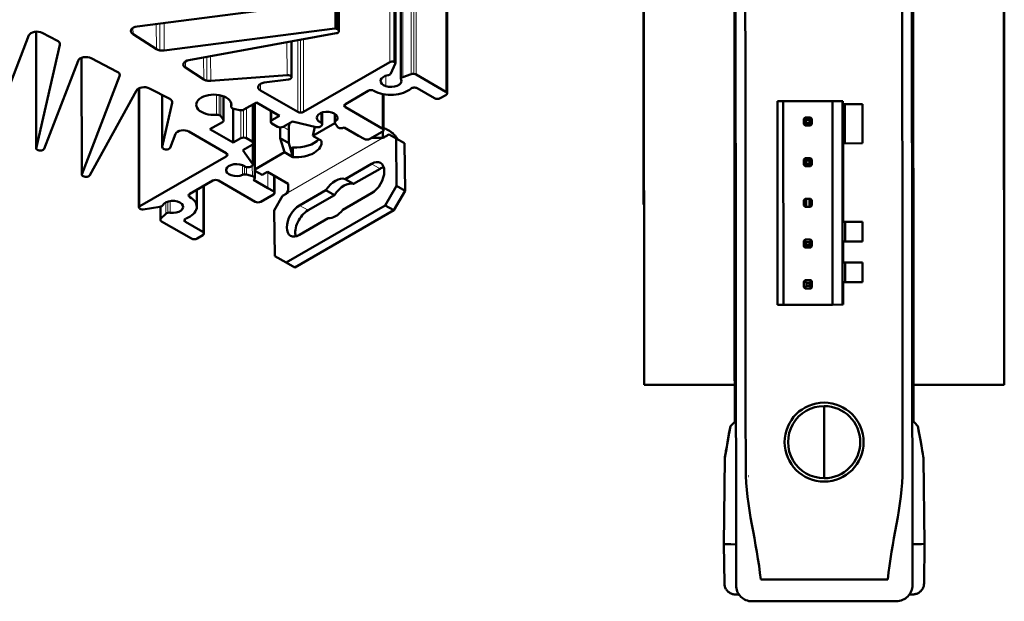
# Model space of a CAD drawing. Header units: millimetres. Extents: x -1 to 364, y 0 to 224.
# Tile 6 of 9: x 272 to 364, y 31 to 86. Entities that reach past the tile are written whole.
import ezdxf

# ---------------------------------------------------------------- set-up
doc = ezdxf.new("R2010")
doc.units = ezdxf.units.MM
doc.layers.add('Arêtes tangentes visibles(ISO)', color=7, linetype='Continuous', lineweight=18)
doc.layers.add('Arêtes visibles(ISO)', color=7, linetype='Continuous', lineweight=50)

msp = doc.modelspace()

# ---------------------------------------------------------------- linework, layer by layer
at = {"layer": 'Arêtes tangentes visibles(ISO)'}
for p, q in [((301.381, 133.884), (301.415, 84.851)), ((301.492, 133.882), (301.526, 84.849)), ((301.588, 133.849), (301.623, 84.816)), ((301.67, 133.803), (301.704, 84.77)), ((306.533, 130.75), (306.568, 81.717)), ((306.906, 130.779), (306.94, 81.746)), ((307.611, 129.253), (307.645, 80.22)), ((307.769, 129.355), (307.803, 80.322)), ((308.548, 129.615), (308.582, 80.582)), ((308.784, 129.642), (308.819, 80.609)), ((309.001, 129.581), (309.035, 80.548)), ((311.79, 127.975), (311.824, 78.942)), ((282.544, 84.91), (282.545, 84.331)), ((284.725, 85.272), (284.727, 82.936)), ((285.054, 85.314), (285.056, 82.814)), ((285.445, 85.364), (285.447, 82.803)), ((273.488, 84.567), (273.495, 73.639)), ((298.481, 83.851), (298.486, 77.056)), ((275.712, 83.455), (275.712, 83.342)), ((296.95, 83.572), (296.952, 80.509)), ((297.368, 83.648), (297.37, 80.333)), ((297.951, 83.755), (297.956, 77.056)), ((298.216, 83.803), (298.221, 76.992)), ((277.743, 82.124), (277.75, 71.202)), ((289.154, 82.152), (289.156, 80.103)), ((289.452, 82.206), (289.453, 79.987)), ((289.809, 82.271), (289.811, 79.964)), ((287.442, 81.777), (287.442, 81.199)), ((281.29, 80.594), (281.29, 80.406)), ((306.193, 80.435), (306.194, 79.461)), ((283.184, 79.305), (283.192, 68.234)), ((294.462, 79.678), (294.462, 79.067)), ((285.277, 78.635), (285.28, 73.777)), ((290.354, 78.665), (290.355, 76.784)), ((290.594, 78.633), (290.596, 76.759)), ((290.757, 78.599), (290.758, 76.654)), ((290.982, 78.531), (290.983, 76.34)), ((305.855, 78.741), (305.858, 75.501)), ((286.22, 78.006), (286.22, 77.893)), ((291.738, 77.869), (291.738, 77.582)), ((293.154, 77.404), (293.156, 74.593)), ((293.684, 77.709), (293.686, 74.288)), ((293.928, 77.85), (293.933, 70.898)), ((302.41, 77.791), (302.41, 77.486)), ((292.624, 77.205), (292.626, 74.593)), ((292.889, 77.253), (292.891, 74.656)), ((295.432, 77.164), (295.433, 76.122)), ((295.542, 77.101), (295.543, 76.275)), ((300.104, 76.945), (300.105, 76.068)), ((300.233, 76.996), (300.234, 75.953)), ((301.43, 76.888), (301.431, 76.074)), ((301.5, 76.839), (301.501, 76.176)), ((297.113, 75.358), (296.592, 75.658)), ((306.501, 74.946), (296.532, 69.196)), ((297.073, 69.52), (305.926, 74.626)), ((293.738, 74.019), (293.739, 72.208)), ((291.273, 73.202), (291.273, 72.896)), ((292.803, 72.067), (292.803, 71.159)), ((292.979, 71.971), (292.98, 71.199)), ((293.167, 71.893), (293.168, 71.184)), ((293.708, 72.009), (293.709, 71.055)), ((305.654, 71.738), (304.859, 72.196)), ((295.144, 71.437), (295.145, 69.933)), ((295.674, 71.131), (295.675, 69.627)), ((289.07, 70.096), (289.073, 65.819)), ((287.853, 69.394), (287.853, 69.089)), ((285.163, 68.206), (285.163, 67.074)), ((285.613, 68.59), (285.613, 67.524)), ((285.791, 68.663), (285.791, 67.615)), ((286.027, 68.717), (286.028, 67.626)), ((298.919, 67.853), (298.124, 68.311)), ((287.444, 67.062), (287.444, 66.757))]:
    msp.add_line(p, q, dxfattribs=at)
at = {"layer": 'Arêtes visibles(ISO)'}
for p, q in [((301.779, 133.65), (301.814, 84.617)), ((307.06, 130.625), (307.094, 81.592)), ((307.581, 129.168), (307.615, 80.135)), ((311.899, 127.822), (311.934, 78.789)), ((330.311, 111.504), (330.359, 51.504)), ((363.986, 111.531), (364.034, 51.531)), ((338.831, 55.659), (338.79, 106.955)), ((355.402, 106.855), (355.462, 32.772)), ((355.515, 106.968), (355.556, 55.672)), ((338.962, 32.759), (338.902, 106.842)), ((338.827, 96.434), (338.851, 66.588)), ((355.518, 66.601), (355.494, 96.447)), ((330.291, 90.279), (330.305, 72.729)), ((364.055, 72.756), (364.041, 90.306)), ((297.231, 86.875), (282.94, 85.043)), ((285.447, 82.803), (301.415, 84.851)), ((301.623, 84.816), (301.704, 84.77)), ((272.812, 84.229), (269.726, 76.207)), ((273.486, 84.567), (273.493, 73.622)), ((275.47, 83.719), (274.046, 84.457)), ((282.545, 84.331), (284.727, 82.936)), ((301.551, 84.411), (287.774, 81.901)), ((273.495, 73.639), (275.712, 83.342)), ((297.374, 83.649), (297.376, 80.295)), ((277.737, 82.122), (277.745, 71.173)), ((281.06, 80.821), (278.636, 82.077)), ((277.402, 81.849), (274.234, 73.611)), ((287.442, 81.199), (289.156, 80.103)), ((298.486, 77.056), (306.568, 81.717)), ((307.083, 81.546), (306.662, 80.639)), ((277.75, 71.202), (281.29, 80.406)), ((289.811, 79.964), (296.952, 80.509)), ((307.803, 80.322), (308.582, 80.582)), ((309.035, 80.548), (311.824, 78.942)), ((283.094, 79.268), (283.102, 68.109)), ((285.979, 78.271), (284.076, 79.257)), ((297.082, 80.084), (294.83, 79.795)), ((310.763, 78.33), (309.135, 79.268)), ((282.859, 79.065), (278.515, 71.123)), ((285.274, 78.636), (285.277, 73.749)), ((291.01, 78.521), (291.012, 76.258)), ((294.462, 79.067), (297.956, 77.056)), ((304.558, 79.03), (302.41, 77.791)), ((305.965, 78.718), (305.967, 75.348)), ((311.824, 78.636), (311.293, 78.33)), ((285.28, 73.777), (286.22, 77.893)), ((291.733, 77.884), (291.734, 77.549)), ((294.084, 77.94), (292.918, 77.267)), ((293.794, 77.773), (293.796, 74.135)), ((293.936, 77.855), (293.94, 70.856)), ((296.259, 76.688), (294.084, 77.94)), ((302.41, 77.486), (305.858, 75.501)), ((343.373, 78.065), (342.825, 78.064)), ((342.841, 59.014), (342.825, 78.064)), ((343.373, 78.065), (347.97, 78.068)), ((343.388, 59.015), (343.373, 78.065)), ((348.915, 78.069), (347.97, 78.068)), ((347.986, 59.018), (347.97, 78.068)), ((348.931, 59.019), (348.915, 78.069)), ((348.965, 78.069), (348.915, 78.069)), ((348.965, 77.778), (348.965, 78.069)), ((350.777, 77.78), (348.965, 77.778)), ((349.151, 74.115), (349.148, 77.778)), ((350.78, 74.116), (350.777, 77.78)), ((290.758, 76.654), (290.983, 76.34)), ((291.908, 77.367), (291.91, 74.18)), ((292.509, 77.22), (291.965, 77.35)), ((295.432, 77.164), (295.433, 76.122)), ((295.543, 76.275), (296.259, 76.688)), ((300.245, 76.999), (300.246, 75.899)), ((301.428, 76.889), (301.428, 76.048)), ((345.358, 76.479), (345.527, 76.311)), ((345.428, 76.536), (345.925, 76.537)), ((345.827, 76.312), (345.995, 76.48)), ((290.902, 76.105), (289.735, 75.432)), ((296.073, 75.664), (295.543, 75.969)), ((296.318, 74.59), (296.317, 75.601)), ((297.468, 76.163), (296.603, 75.664)), ((299.682, 75.635), (297.468, 76.163)), ((301.436, 76.004), (299.379, 74.817)), ((299.565, 75.663), (299.379, 74.817)), ((300.217, 75.816), (300.172, 75.753)), ((301.681, 75.654), (301.457, 75.965)), ((302.293, 75.584), (303.63, 74.827)), ((345.302, 75.912), (345.302, 76.41)), ((345.527, 76.011), (345.359, 75.843)), ((345.926, 75.787), (345.429, 75.786)), ((345.527, 76.311), (345.827, 76.312)), ((345.527, 76.311), (345.527, 76.011)), ((345.527, 76.011), (345.827, 76.012)), ((345.827, 76.012), (345.827, 76.312)), ((345.995, 75.843), (345.827, 76.012)), ((346.052, 76.41), (346.052, 75.913)), ((286.517, 75.001), (286.018, 73.702)), ((291.273, 73.201), (287.78, 75.213)), ((289.735, 75.432), (291.91, 74.18)), ((297.113, 75.358), (297.114, 74.132)), ((299.379, 74.817), (300.175, 74.359)), ((304.16, 74.522), (303.63, 74.827)), ((305.858, 75.195), (304.691, 74.522)), ((304.859, 74.619), (305.926, 74.626)), ((305.925, 75.031), (305.925, 75.248)), ((305.926, 74.626), (305.925, 75.031)), ((306.501, 74.946), (307.158, 74.581)), ((291.91, 74.18), (292.626, 74.593)), ((293.686, 73.982), (292.822, 73.483)), ((293.156, 74.593), (293.686, 74.288)), ((293.766, 74.05), (293.768, 72.125)), ((296.706, 73.275), (296.318, 74.59)), ((297.114, 74.132), (296.318, 74.59)), ((297.114, 74.132), (297.269, 73.605)), ((297.316, 73.63), (297.501, 73.737)), ((297.501, 73.737), (297.502, 72.817)), ((297.501, 73.737), (297.506, 73.734)), ((297.506, 73.734), (297.507, 72.814)), ((300.175, 74.359), (300.18, 74.356)), ((307.954, 74.123), (307.158, 74.581)), ((307.158, 74.581), (307.202, 70.144)), ((307.997, 69.686), (307.954, 74.123)), ((348.968, 74.115), (350.78, 74.116)), ((348.974, 66.783), (348.968, 74.115)), ((273.603, 73.505), (273.559, 73.53)), ((283.192, 68.234), (291.273, 72.896)), ((292.822, 73.483), (293.739, 72.208)), ((296.706, 73.275), (293.94, 71.68)), ((297.502, 72.817), (296.706, 73.275)), ((297.502, 72.817), (297.269, 73.605)), ((297.507, 72.814), (297.502, 72.817)), ((293.536, 71.925), (293.426, 71.899)), ((302.385, 70.769), (304.859, 72.196)), ((330.305, 72.729), (330.305, 72.129)), ((330.343, 72.129), (330.305, 72.129)), ((330.306, 70.779), (330.305, 72.129)), ((345.305, 72.102), (345.305, 72.6)), ((345.362, 72.669), (345.53, 72.501)), ((345.53, 72.201), (345.362, 72.033)), ((345.431, 72.726), (345.928, 72.727)), ((345.929, 71.977), (345.432, 71.976)), ((345.53, 72.501), (345.83, 72.502)), ((345.53, 72.501), (345.53, 72.201)), ((345.53, 72.201), (345.83, 72.202)), ((345.83, 72.502), (345.998, 72.67)), ((345.83, 72.202), (345.83, 72.502)), ((345.998, 72.033), (345.83, 72.202)), ((346.055, 72.6), (346.055, 72.103)), ((364.055, 72.156), (364.018, 72.156)), ((364.055, 72.156), (364.055, 72.756)), ((364.055, 72.156), (364.056, 70.806)), ((277.892, 71.035), (277.811, 71.082)), ((293.168, 71.184), (293.709, 71.055)), ((293.94, 71.552), (294.619, 71.154)), ((295.126, 71.447), (294.619, 71.154)), ((295.126, 71.447), (295.131, 71.444)), ((297.058, 70.334), (295.131, 71.444)), ((295.784, 71.068), (295.785, 69.475)), ((305.654, 71.738), (303.181, 70.311)), ((290.001, 70.633), (287.853, 69.395)), ((289.179, 70.16), (289.182, 65.666)), ((293.978, 68.649), (290.531, 70.634)), ((295.145, 69.933), (293.831, 70.703)), ((297.073, 69.52), (297.058, 70.334)), ((303.181, 70.311), (302.385, 70.769)), ((307.202, 70.144), (306.142, 68.307)), ((307.997, 69.686), (307.202, 70.144)), ((330.306, 70.779), (330.308, 68.379)), ((364.058, 68.406), (364.056, 70.806)), ((288.511, 69.774), (288.512, 68.173)), ((295.675, 69.322), (294.508, 68.649)), ((295.145, 69.933), (295.675, 69.627)), ((295.757, 67.833), (296.532, 69.196)), ((298.124, 68.311), (300.596, 69.737)), ((301.391, 69.279), (298.919, 67.853)), ((301.391, 69.279), (300.596, 69.737)), ((304.861, 69.438), (302.183, 67.893)), ((306.937, 67.849), (307.997, 69.686)), ((285.063, 68.181), (283.49, 67.937)), ((285.112, 68.191), (285.113, 66.966)), ((306.142, 68.307), (296.883, 62.966)), ((306.937, 67.849), (306.142, 68.307)), ((330.346, 68.379), (330.308, 68.379)), ((345.308, 68.292), (345.308, 68.79)), ((345.434, 68.916), (345.533, 68.916)), ((345.533, 68.166), (345.435, 68.166)), ((345.533, 68.916), (345.833, 68.917)), ((345.533, 68.166), (345.533, 68.916)), ((345.833, 68.167), (345.533, 68.166)), ((345.833, 68.917), (345.932, 68.917)), ((345.833, 68.167), (345.833, 68.917)), ((345.932, 68.167), (345.833, 68.167)), ((346.058, 68.79), (346.058, 68.293)), ((364.058, 68.406), (364.021, 68.406)), ((285.163, 67.074), (285.613, 67.524)), ((295.799, 63.567), (295.757, 67.833)), ((297.679, 62.508), (306.937, 67.849)), ((288.012, 65.207), (285.223, 66.813)), ((287.444, 66.757), (289.073, 65.819)), ((300.803, 67.098), (298.126, 65.553)), ((348.974, 66.783), (350.786, 66.785)), ((349.158, 64.92), (349.157, 66.783)), ((350.786, 66.785), (350.788, 64.921)), ((289.073, 65.513), (288.542, 65.208)), ((338.861, 65.804), (338.871, 65.566)), ((355.5, 65.579), (355.509, 65.818)), ((338.879, 64.886), (338.884, 57.728)), ((345.311, 64.482), (345.311, 64.98)), ((345.536, 64.881), (345.368, 65.049)), ((345.368, 64.413), (345.536, 64.581)), ((345.437, 65.106), (345.935, 65.107)), ((345.836, 64.882), (345.536, 64.881)), ((345.536, 64.581), (345.536, 64.881)), ((345.536, 64.581), (345.836, 64.582)), ((346.004, 65.05), (345.836, 64.882)), ((345.836, 64.582), (345.836, 64.882)), ((345.836, 64.582), (346.005, 64.413)), ((346.061, 64.98), (346.061, 64.483)), ((350.788, 64.921), (348.976, 64.92)), ((348.977, 62.973), (348.976, 64.92)), ((355.499, 57.741), (355.493, 64.899)), ((296.883, 62.966), (295.799, 63.567)), ((296.595, 63.109), (295.799, 63.567)), ((345.935, 64.357), (345.438, 64.356)), ((296.595, 63.109), (297.679, 62.508)), ((297.679, 62.508), (296.883, 62.966)), ((350.789, 62.975), (348.977, 62.973)), ((349.162, 61.11), (349.16, 62.973)), ((350.791, 61.111), (350.789, 62.975)), ((345.314, 60.672), (345.314, 61.17)), ((345.371, 61.239), (345.539, 61.071)), ((345.44, 61.296), (345.938, 61.297)), ((345.539, 61.071), (345.839, 61.072)), ((345.539, 61.071), (345.539, 60.771)), ((345.839, 61.072), (346.007, 61.24)), ((345.839, 60.772), (345.839, 61.072)), ((346.064, 61.17), (346.064, 60.673)), ((348.979, 61.11), (350.791, 61.111)), ((348.981, 59.019), (348.979, 61.11)), ((345.539, 60.771), (345.371, 60.603)), ((345.938, 60.547), (345.441, 60.546)), ((345.539, 60.771), (345.839, 60.772)), ((346.008, 60.603), (345.839, 60.772)), ((343.388, 59.015), (342.841, 59.014)), ((347.986, 59.018), (343.388, 59.015)), ((348.931, 59.019), (347.986, 59.018)), ((348.981, 59.019), (348.931, 59.019)), ((338.878, 57.059), (338.831, 55.659)), ((355.556, 55.672), (355.507, 57.073)), ((338.837, 48.05), (338.831, 55.659)), ((355.556, 55.672), (355.562, 48.063)), ((330.469, 51.504), (330.359, 51.504)), ((330.734, 51.504), (330.469, 51.504)), ((330.734, 51.504), (338.834, 51.511)), ((355.559, 51.524), (363.659, 51.531)), ((363.924, 51.531), (363.659, 51.531)), ((364.034, 51.531), (363.924, 51.531)), ((347.199, 48.78), (347.203, 43.53)), ((338.257, 46.691), (338.257, 46.689)), ((356.144, 46.704), (356.144, 46.705)), ((337.897, 44.619), (337.834, 36.621)), ((356.508, 44.634), (356.584, 36.636)), ((337.869, 32.937), (337.834, 36.621)), ((356.555, 32.952), (356.584, 36.636)), ((353.963, 31.271), (340.463, 31.26))]:
    msp.add_line(p, q, dxfattribs=at)
msp.add_circle((347.201, 46.155), 3.698, dxfattribs=at)
for centre, radius, start, end in [((345.677, 76.161), 0.45, 135.0461, 146.48879), ((345.677, 76.161), 0.45, 123.60341, 135.0461), ((345.677, 76.161), 0.45, 45.0461, 56.48879), ((345.677, 76.161), 0.45, 33.60341, 45.0461), ((345.677, 76.161), 0.45, 213.60341, 225.0461), ((345.677, 76.161), 0.45, 225.0461, 236.48879), ((345.677, 76.161), 0.45, 303.60341, 315.0461), ((345.677, 76.161), 0.45, 315.0461, 326.48879), ((345.68, 72.351), 0.45, 135.0461, 146.48879), ((345.68, 72.351), 0.45, 213.60341, 225.0461), ((345.68, 72.351), 0.45, 123.60341, 135.0461), ((345.68, 72.351), 0.45, 225.0461, 236.48879), ((345.68, 72.351), 0.45, 45.0461, 56.48879), ((345.68, 72.351), 0.45, 303.60341, 315.0461), ((345.68, 72.351), 0.45, 33.60341, 45.0461), ((345.68, 72.351), 0.45, 315.0461, 326.48879), ((345.683, 68.541), 0.45, 123.60341, 146.48879), ((345.683, 68.541), 0.45, 213.60341, 236.48879), ((345.683, 68.541), 0.45, 33.60341, 56.48879), ((345.683, 68.541), 0.45, 303.60341, 326.48879), ((345.686, 64.731), 0.45, 135.0461, 146.48879), ((345.686, 64.731), 0.45, 213.60341, 225.0461), ((345.686, 64.731), 0.45, 123.60341, 135.0461), ((345.686, 64.731), 0.45, 45.0461, 56.48879), ((345.686, 64.731), 0.45, 33.60341, 45.0461), ((345.686, 64.731), 0.45, 315.0461, 326.48879), ((345.686, 64.731), 0.45, 225.0461, 236.48879), ((345.686, 64.731), 0.45, 303.60341, 315.0461), ((345.689, 60.921), 0.45, 135.0461, 146.48879), ((345.689, 60.921), 0.45, 123.60341, 135.0461), ((345.689, 60.921), 0.45, 45.0461, 56.48879), ((345.689, 60.921), 0.45, 33.60341, 45.0461), ((345.689, 60.921), 0.45, 213.60341, 225.0461), ((345.689, 60.921), 0.45, 225.0461, 236.48879), ((345.689, 60.921), 0.45, 303.60341, 315.0461), ((345.689, 60.921), 0.45, 315.0461, 326.48879), ((347.201, 46.155), 3.375, 90.0461, 270.0461), ((347.201, 46.155), 3.375, 270.0461, 90.0461)]:
    msp.add_arc(centre, radius, start, end, dxfattribs=at)
for centre, major_axis, ratio, start_param, end_param in [((283.102, 84.621), (-0.75, -0.001), 0.576327, 5.972988, 7.015823), ((283.102, 84.621), (-0.75, -0.001), 0.576327, 4.930154, 5.972988), ((301.464, 84.724), (0.225, 0), 0.576327, 1.286779, 1.788561), ((301.464, 84.724), (0.225, 0), 0.576327, 0.784997, 1.286779), ((301.439, 84.617), (0.375, 0), 0.576327, 6.042801, 7.068182), ((273.544, 84.136), (-0.75, -0.001), 0.576327, 5.021784, 6.064618), ((273.544, 84.136), (0.75, 0.001), 0.576327, 0.837357, 1.880191), ((301.439, 84.617), (0.375, 0), 0.576327, 5.017421, 6.042801), ((274.968, 83.398), (0.75, 0.001), 0.576327, 0.353028, 0.837357), ((274.968, 83.398), (0.75, 0.001), 0.576327, 6.151885, 6.636213), ((285.284, 83.225), (-0.75, -0.001), 0.576327, 0.732637, 1.260599), ((278.135, 81.756), (-0.75, -0.001), 0.576327, 5.021784, 6.064618), ((278.135, 81.756), (0.75, 0.001), 0.576327, 0.837357, 1.880191), ((285.284, 83.225), (-0.75, -0.001), 0.576327, 1.260599, 1.788561), ((288, 81.488), (-0.75, -0.001), 0.576327, 6.016622, 7.015823), ((288, 81.488), (-0.75, -0.001), 0.576327, 5.017421, 6.016622), ((306.786, 81.592), (0.308, 0), 0.576327, 1.046796, 2.355793), ((306.786, 81.592), (0.308, 0), 0.576327, 6.020985, 7.329982), ((280.558, 80.499), (0.75, 0.001), 0.576327, 0.309395, 0.837357), ((280.558, 80.499), (0.75, 0.001), 0.576327, 6.064618, 6.59258), ((297.001, 80.295), (0.375, 0), 0.576327, 0.174132, 1.701295), ((297.001, 80.295), (0.375, 0), 0.576327, 4.930154, 6.457317), ((306.68, 79.948), (-0.975, -0.001), 0.576327, 4.99733, 7.331913), ((306.3, 80.694), (-0.375, 0), 0.576327, 1.855737, 2.367565), ((306.3, 80.694), (0.375, 0), 0.576327, 5.509157, 6.020985), ((307.99, 80.135), (-0.375, 0), 0.576327, 5.880245, 6.524903), ((307.99, 80.135), (0.375, 0), 0.576327, 2.093994, 2.738652), ((308.77, 80.395), (0.375, 0), 0.576327, 1.439496, 2.093994), ((308.77, 80.395), (0.375, 0), 0.576327, 0.784997, 1.439496), ((283.574, 78.936), (-0.75, -0.001), 0.576327, 4.978151, 5.977352), ((283.574, 78.936), (0.75, 0.001), 0.576327, 0.837357, 1.836558), ((289.713, 80.393), (-0.75, -0.001), 0.576327, 0.732637, 1.216966), ((289.713, 80.393), (-0.75, -0.001), 0.576327, 1.216966, 1.701295), ((294.992, 79.373), (-0.75, -0.001), 0.576327, 5.999168, 7.068182), ((294.992, 79.373), (-0.75, -0.001), 0.576327, 4.930154, 5.999168), ((306.68, 79.948), (0.975, 0.001), 0.576327, 4.19032, 6.524903), ((306.68, 79.948), (-2.25, -0.002), 0.576327, 1.671074, 2.557151), ((308.869, 79.115), (0.375, 0), 0.576327, 1.671074, 2.557151), ((308.869, 79.115), (0.375, 0), 0.576327, 0.784997, 1.671074), ((290.107, 77.724), (-1.65, -0.001), 0.576327, 5.497386, 8.004705), ((290.107, 77.724), (1.65, 0.001), 0.576327, 6.13166, 8.638979), ((304.823, 78.877), (0.375, 0), 0.576327, 1.570395, 2.355793), ((304.823, 78.877), (0.375, 0), 0.576327, 0.784997, 1.570395), ((306.68, 79.948), (-2.25, -0.002), 0.576327, 0.784997, 1.671074), ((311.028, 78.483), (-0.375, 0), 0.576327, 0.784997, 1.570395), ((311.028, 78.483), (-0.375, 0), 0.576327, 1.570395, 2.355793), ((311.559, 78.789), (0.375, 0), 0.576327, 6.282784, 7.068182), ((311.559, 78.789), (0.375, 0), 0.576327, 5.497386, 6.282784), ((285.477, 77.949), (0.75, 0.001), 0.576327, 0.353028, 0.837357), ((285.477, 77.949), (0.75, 0.001), 0.576327, 6.151885, 6.636213), ((292.109, 77.55), (-0.375, 0), 0.576327, 6.13166, 6.796271), ((292.109, 77.55), (-0.375, 0), 0.576327, 0.513085, 1.177696), ((302.676, 77.639), (-0.375, 0), 0.576327, 5.497386, 6.282784), ((302.676, 77.639), (-0.375, 0), 0.576327, 6.282784, 7.068182), ((290.412, 76.571), (0.375, 0), 0.576327, 1.056909, 1.72152), ((290.412, 76.571), (0.375, 0), 0.576327, 0.392298, 1.056909), ((292.652, 77.42), (-0.375, 0), 0.576327, 1.177696, 1.766745), ((292.652, 77.42), (-0.375, 0), 0.576327, 1.766745, 2.355793), ((298.221, 77.209), (-0.375, 0), 0.576327, 0.784997, 1.570395), ((298.221, 77.209), (-0.375, 0), 0.576327, 1.570395, 2.355793), ((300.713, 76.507), (-0.975, -0.001), 0.576327, 4.844819, 7.179401), ((300.713, 76.507), (0.975, 0.001), 0.576327, 5.651828, 7.986411), ((290.637, 76.257), (0.375, 0), 0.576327, 5.497386, 6.086435), ((290.637, 76.257), (0.375, 0), 0.576327, 6.086435, 6.675483), ((295.808, 76.122), (-0.375, 0), 0.576327, 5.497386, 6.282784), ((295.808, 76.122), (-0.375, 0), 0.576327, 6.282784, 7.068182), ((296.338, 75.817), (-0.375, 0), 0.576327, 0.784997, 1.570395), ((296.338, 75.817), (-0.375, 0), 0.576327, 1.570395, 2.355793), ((298.836, 76.352), (-1.216, -2.112), 0.578093, 5.190801, 5.496658), ((299.825, 75.835), (-0.375, 0), 0.576327, 1.177696, 1.963094), ((299.825, 75.835), (-0.375, 0), 0.576327, 1.963094, 2.748493), ((299.871, 75.899), (0.375, 0), 0.576327, 0.251558, 0.896216), ((299.871, 75.899), (0.375, 0), 0.576327, 5.890085, 6.534743), ((301.803, 76.048), (-0.375, 0), 0.576327, 6.163656, 6.675483), ((301.803, 76.048), (-0.375, 0), 0.576327, 5.651828, 6.163656), ((302.028, 75.737), (-0.375, 0), 0.576327, 0.392298, 1.374046), ((302.028, 75.737), (-0.375, 0), 0.576327, 1.374046, 2.355793), ((287.25, 74.907), (-0.75, -0.001), 0.576327, 4.995604, 6.064618), ((287.25, 74.907), (0.75, 0.001), 0.576327, 0.784997, 1.854011), ((292.891, 74.44), (0.375, 0), 0.576327, 1.570395, 2.355793), ((292.891, 74.44), (0.375, 0), 0.576327, 0.784997, 1.570395), ((305.592, 75.348), (0.375, 0), 0.576327, 6.282784, 7.068182), ((305.592, 75.348), (0.375, 0), 0.576327, 5.497386, 6.282784), ((285.652, 73.749), (-0.375, 0), 0.576327, 6.151885, 7.679048), ((285.652, 73.749), (0.375, 0), 0.576327, 4.537455, 6.064618), ((293.421, 74.135), (0.375, 0), 0.576327, 6.282784, 7.068182), ((293.421, 74.135), (0.375, 0), 0.576327, 5.497386, 6.282784), ((297.755, 75.131), (2.437, 0.002), 0.576327, 4.610013, 5.815561), ((297.755, 74.212), (2.437, 0.002), 0.576327, 4.610013, 6.384759), ((304.426, 74.675), (-0.375, 0), 0.576327, 0.784997, 1.570395), ((304.426, 74.675), (-0.375, 0), 0.576327, 1.570395, 2.355793), ((273.718, 73.622), (-0.225, 0), 0.576327, 6.151885, 6.610033), ((273.718, 73.622), (-0.225, 0), 0.576327, 0.326848, 0.784997), ((273.868, 73.658), (-0.375, 0), 0.576327, 0.784997, 1.854011), ((273.868, 73.658), (0.375, 0), 0.576327, 4.995604, 6.064618), ((291.008, 73.048), (0.375, 0), 0.576327, 6.282784, 7.068182), ((291.008, 73.048), (0.375, 0), 0.576327, 5.497386, 6.282784), ((292.228, 71.613), (-0.975, -0.001), 0.576327, 3.815371, 6.149954), ((293.283, 72.099), (-0.375, 0), 0.576327, 0.673778, 1.318436), ((293.283, 72.099), (-0.375, 0), 0.576327, 1.318436, 1.963094), ((293.393, 72.125), (-0.375, 0), 0.576327, 1.963094, 2.748493), ((293.393, 72.125), (0.375, 0), 0.576327, 5.890085, 6.675483), ((304.86, 70.817), (0.842, 1.462), 0.578093, 3.925862, 7.067454), ((305.655, 70.359), (-0.842, -1.462), 0.578093, 3.631445, 3.925862), ((277.97, 71.174), (-0.225, 0), 0.576327, 6.064618, 6.5664), ((277.97, 71.174), (-0.225, 0), 0.576327, 0.283215, 0.784997), ((278.157, 71.188), (-0.375, 0), 0.576327, 0.784997, 1.810378), ((278.157, 71.188), (0.375, 0), 0.576327, 4.951971, 5.977352), ((292.228, 71.613), (-0.975, -0.001), 0.576327, 6.149954, 8.484536), ((293.024, 70.985), (0.375, 0), 0.576327, 1.689524, 2.201351), ((293.024, 70.985), (0.375, 0), 0.576327, 1.177696, 1.689524), ((293.565, 70.856), (0.375, 0), 0.576327, 0.195948, 1.177696), ((301.491, 68.961), (1.011, 1.755), 0.578093, 0.109251, 1.459287), ((290.266, 70.481), (0.375, 0), 0.576327, 1.570395, 2.355793), ((290.266, 70.481), (0.375, 0), 0.576327, 0.784997, 1.570395), ((293.565, 70.856), (0.375, 0), 0.576327, 5.497386, 6.479134), ((302.287, 68.503), (1.011, 1.755), 0.578093, 0.109251, 1.459287), ((288.118, 69.242), (-0.375, 0), 0.576327, 5.497386, 6.282784), ((288.118, 69.242), (-0.375, 0), 0.576327, 6.282784, 7.068182), ((286.262, 68.171), (2.25, 0.002), 0.576327, 6.182105, 7.068182), ((295.41, 69.475), (0.375, 0), 0.576327, 6.282784, 7.068182), ((295.41, 69.475), (0.375, 0), 0.576327, 5.497386, 6.282784), ((283.41, 68.109), (-0.308, 0), 0.576327, 5.497386, 6.806383), ((284.966, 68.39), (-0.375, 0), 0.576327, 1.832195, 2.344022), ((284.966, 68.39), (0.375, 0), 0.576327, 5.485615, 5.997442), ((286.262, 68.171), (-0.975, -0.001), 0.576327, 3.662859, 5.997442), ((286.262, 68.171), (0.975, 0.001), 0.576327, 4.469869, 6.804452), ((294.243, 68.802), (-0.375, 0), 0.576327, 0.784997, 1.570395), ((294.243, 68.802), (-0.375, 0), 0.576327, 1.570395, 2.355793), ((298.125, 66.932), (-0.842, -1.462), 0.578093, 3.925862, 7.067454), ((283.41, 68.109), (-0.308, 0), 0.576327, 0.523198, 1.832195), ((285.938, 67.416), (0.375, 0), 0.576327, 1.972935, 2.617593), ((285.938, 67.416), (0.375, 0), 0.576327, 1.328277, 1.972935), ((286.262, 68.171), (2.25, 0.002), 0.576327, 5.296028, 6.182105), ((298.92, 66.474), (-0.842, -1.462), 0.578093, 3.925862, 5.793333), ((301.492, 68.946), (-1.011, -1.755), 0.578093, 0.281764, 1.286774), ((285.488, 66.966), (-0.375, 0), 0.576327, 5.759185, 6.413684), ((285.488, 66.966), (-0.375, 0), 0.576327, 0.130499, 0.784997), ((287.709, 66.91), (-0.375, 0), 0.576327, 6.182105, 7.068182), ((287.709, 66.91), (-0.375, 0), 0.576327, 5.296028, 6.182105), ((338.866, 66.483), (-0.003, 0.777), 0.019466, 1.435148, 2.631239), ((355.503, 66.496), (-0.001, -0.777), 0.019466, 0.510353, 1.706445), ((288.807, 65.666), (0.375, 0), 0.576327, 6.282784, 7.068182), ((288.807, 65.666), (0.375, 0), 0.576327, 5.497386, 6.282784), ((338.866, 64.886), (-0.001, 0.75), 0.017455, 4.712389, 5.846853), ((355.506, 64.899), (0.001, -0.75), 0.017455, 3.577925, 4.712389), ((288.277, 65.36), (-0.375, 0), 0.576327, 0.784997, 1.570395), ((288.277, 65.36), (-0.375, 0), 0.576327, 1.570395, 2.355793), ((338.871, 57.728), (-0.001, 0.75), 0.017455, 3.612832, 4.712389), ((355.512, 57.741), (0.001, -0.75), 0.017455, 4.712389, 5.811946), ((338.823, 61.087), (-0.011, 13.328), 0.017455, 3.366751, 3.666394), ((355.556, 61.1), (-0.011, 13.328), 0.017455, 2.616792, 2.916436), ((346.723, 94.908), (8.826, 50.289), 0.000263, 2.853583, 3.490025), ((340.86, 61.518), (2.603, 14.83), 0.001492, 3.133129, 3.501994), ((347.601, 94.909), (8.907, -50.275), 0.000263, 5.934752, 6.284756), ((353.518, 61.529), (-2.626, 14.826), 0.001492, 2.781192, 3.150056), ((347.201, 46.676), (-9.287, -0.007), 0.008727, 6.009978, 6.010337), ((347.201, 46.676), (9.287, 0.007), 0.008727, 0.272848, 0.273207), ((347.204, 43.003), (-8.306, -0.007), 0.008727, 0.554052, 0.559479), ((347.209, 36.629), (-9.375, -0.008), 0.008727, 6.283109, 6.778121), ((347.209, 36.629), (9.375, 0.008), 0.008727, 5.788252, 6.283261)]:
    msp.add_ellipse(centre, major_axis=major_axis, ratio=ratio, start_param=start_param, end_param=end_param, dxfattribs=at)
for points, knots in [([(341.266, 33.286), (340.938, 36.738), (339.866, 40.188), (339.86, 47.947), (339.857, 52.255), (339.851, 59.531), (339.848, 62.5), (339.844, 67.324), (339.843, 69.179), (339.838, 74.746), (339.835, 78.456), (339.829, 85.923), (339.826, 89.679), (339.822, 95.086), (339.821, 96.736), (339.819, 98.387)], [-4.330181, -4.330181, -4.330181, -4.330181, -2.949646, -2.949646, -1.226563, -1.226563, -0.039099, -0.039099, 0.703066, 0.703066, 2.187396, 2.187396, 3.689783, 3.689783, 4.35, 4.35, 4.35, 4.35]), ([(354.499, 98.398), (354.5, 97.305), (354.5, 96.211), (354.504, 91.917), (354.506, 88.718), (354.511, 82.55), (354.514, 79.581), (354.518, 74.757), (354.519, 72.902), (354.524, 67.336), (354.527, 63.625), (354.534, 54.493), (354.538, 49.072), (354.546, 40.2), (353.479, 36.748), (353.157, 33.296)], [-0.15, -0.15, -0.15, -0.15, 0.287567, 0.287567, 1.567305, 1.567305, 2.754769, 2.754769, 3.496934, 3.496934, 4.981264, 4.981264, 7.149646, 7.149646, 8.530181, 8.530181, 8.530181, 8.530181]), ([(305.967, 75.536), (306.119, 75.498), (306.269, 75.438), (306.569, 75.275), (306.713, 75.171), (306.946, 74.963), (307.039, 74.864), (307.187, 74.676), (307.244, 74.588), (307.286, 74.508)], [0.0060052, 0.0060052, 0.0060052, 0.0060052, 0.0711812, 0.0711812, 0.1423266, 0.1423266, 0.2017934, 0.2017934, 0.2566528, 0.2566528, 0.2566528, 0.2566528]), ([(306.501, 74.946), (306.405, 74.892), (306.312, 74.84), (306.117, 74.733), (306.023, 74.681), (305.926, 74.626)], [0, 0, 0, 0, 0.0544264, 0.0544264, 0.1088527, 0.1088527, 0.1088527, 0.1088527]), ([(297.269, 73.605), (297.282, 73.613), (297.296, 73.619), (297.312, 73.628), (297.314, 73.629), (297.316, 73.63)], [-0.33899627, -0.33899627, -0.33899627, -0.33899627, -0.31970675, -0.31970675, -0.31664492, -0.31664492, -0.31664492, -0.31664492]), ([(297.073, 69.52), (296.982, 69.466), (296.895, 69.413), (296.712, 69.303), (296.624, 69.25), (296.532, 69.196)], [0, 0, 0, 0, 0.0521846, 0.0521846, 0.1043692, 0.1043692, 0.1043692, 0.1043692]), ([(296.807, 69.36), (296.852, 69.388), (296.894, 69.424), (296.962, 69.506), (296.991, 69.553), (297.034, 69.654), (297.05, 69.708), (297.063, 69.781), (297.066, 69.8), (297.068, 69.819)], [0, 0, 0, 0, 0.02255961, 0.02255961, 0.04461819, 0.04461819, 0.06669756, 0.06669756, 0.074389, 0.074389, 0.074389, 0.074389]), ([(347.199, 48.78), (347.199, 48.878), (347.199, 48.974), (347.199, 49.155), (347.199, 49.237), (347.199, 49.376), (347.198, 49.432), (347.198, 49.509), (347.198, 49.529), (347.198, 49.53), (347.198, 49.53), (347.198, 49.53)], [0, 0, 0, 0, 0.0390599, 0.0390599, 0.0781243, 0.0781243, 0.1171932, 0.1171932, 0.1568685, 0.1568685, 0.1575903, 0.1575903, 0.1575903, 0.1575903]), ([(338.949, 48.156), (338.858, 48.071), (338.773, 47.988), (338.598, 47.815), (338.511, 47.725), (338.432, 47.64)], [1.4203556, 1.4203556, 1.4203556, 1.4203556, 1.5019673, 1.5019673, 1.5982933, 1.5982933, 1.5982933, 1.5982933]), ([(355.968, 47.654), (355.889, 47.739), (355.802, 47.829), (355.627, 48.002), (355.541, 48.084), (355.449, 48.169)], [6.2119451, 6.2119451, 6.2119451, 6.2119451, 6.3082711, 6.3082711, 6.3898859, 6.3898859, 6.3898859, 6.3898859]), ([(347.203, 43.53), (347.203, 43.432), (347.203, 43.336), (347.204, 43.155), (347.204, 43.073), (347.204, 42.934), (347.204, 42.878), (347.204, 42.801), (347.204, 42.781), (347.204, 42.78), (347.204, 42.78), (347.204, 42.78)], [0, 0, 0, 0, 0.0390599, 0.0390599, 0.0781243, 0.0781243, 0.1171932, 0.1171932, 0.1568685, 0.1568685, 0.1575903, 0.1575903, 0.1575903, 0.1575903]), ([(353.157, 33.296), (353.108, 33.296), (353.059, 33.296), (352.907, 33.296), (352.805, 33.296), (352.498, 33.295), (352.293, 33.295), (351.764, 33.295), (351.438, 33.295), (350.788, 33.294), (350.463, 33.294), (349.813, 33.293), (349.487, 33.293), (348.837, 33.293), (348.512, 33.292), (347.862, 33.292), (347.537, 33.292), (347.211, 33.291), (347.211, 33.291), (346.886, 33.291), (346.561, 33.291), (345.911, 33.29), (345.586, 33.29), (344.935, 33.289), (344.61, 33.289), (343.96, 33.289), (343.635, 33.288), (342.942, 33.288), (342.575, 33.288), (342.024, 33.287), (341.841, 33.287), (341.566, 33.287), (341.474, 33.287), (341.343, 33.287), (341.305, 33.286), (341.266, 33.286)], [-3.912513, -3.912513, -3.912513, -3.912513, -3.892886, -3.892886, -3.85195, -3.85195, -3.770077, -3.770077, -3.640018, -3.640018, -3.50996, -3.50996, -3.379901, -3.379901, -3.249842, -3.249842, -3.119783, -3.119783, -3.119783, -3.119783, -2.989724, -2.989724, -2.859665, -2.859665, -2.729606, -2.729606, -2.599548, -2.599548, -2.452645, -2.452645, -2.379194, -2.379194, -2.342469, -2.342469, -2.327053, -2.327053, -2.327053, -2.327053]), ([(337.869, 32.937), (337.87, 32.825), (337.89, 32.714), (337.957, 32.511), (338.005, 32.423), (338.116, 32.261), (338.179, 32.199), (338.313, 32.083), (338.375, 32.047), (338.494, 31.983), (338.541, 31.966), (338.618, 31.939), (338.646, 31.932), (338.7, 31.918), (338.721, 31.914), (338.77, 31.905), (338.791, 31.902), (338.86, 31.894), (338.89, 31.892), (339.007, 31.885), (339.099, 31.881), (339.232, 31.877), (339.241, 31.877), (339.25, 31.877)], [0.0000762, 0.0000762, 0.0000762, 0.0000762, 0.0028755, 0.0028755, 0.0059763, 0.0059763, 0.0100608, 0.0100608, 0.0162513, 0.0162513, 0.0251132, 0.0251132, 0.0348393, 0.0348393, 0.0473435, 0.0473435, 0.0692723, 0.0692723, 0.1329146, 0.1329146, 0.2852809, 0.2852809, 0.295718, 0.295718, 0.295718, 0.295718]), ([(338.962, 32.759), (338.962, 32.561), (339.001, 32.365), (339.155, 31.997), (339.269, 31.829), (339.549, 31.554), (339.712, 31.447), (340.072, 31.299), (340.266, 31.26), (340.463, 31.26)], [0, 0, 0, 0, 0.0792233, 0.0792233, 0.1594067, 0.1594067, 0.2364923, 0.2364923, 0.3151556, 0.3151556, 0.3151556, 0.3151556]), ([(353.963, 31.271), (354.161, 31.271), (354.357, 31.311), (354.725, 31.464), (354.893, 31.578), (355.168, 31.858), (355.275, 32.021), (355.424, 32.381), (355.462, 32.576), (355.462, 32.772)], [0, 0, 0, 0, 0.0792233, 0.0792233, 0.1594067, 0.1594067, 0.2364923, 0.2364923, 0.3151556, 0.3151556, 0.3151556, 0.3151556]), ([(355.176, 31.89), (355.296, 31.893), (355.39, 31.897), (355.511, 31.904), (355.545, 31.905), (355.628, 31.915), (355.655, 31.916), (355.763, 31.941), (355.799, 31.949), (355.907, 31.989), (355.962, 32.009), (356.091, 32.088), (356.136, 32.118), (356.23, 32.199), (356.276, 32.243), (356.393, 32.389), (356.469, 32.513), (356.539, 32.761), (356.554, 32.856), (356.555, 32.952)], [2.8458779, 2.8458779, 2.8458779, 2.8458779, 2.9891502, 2.9891502, 3.0653334, 3.0653334, 3.1034249, 3.1034249, 3.1177225, 3.1177225, 3.1273141, 3.1273141, 3.1314581, 3.1314581, 3.1345744, 3.1345744, 3.1391285, 3.1391285, 3.1415165, 3.1415165, 3.1415165, 3.1415165])]:
    msp.add_open_spline(points, degree=3, knots=knots, dxfattribs=at)
for points in [[(297.31, 73.627), (297.311, 73.627), (297.312, 73.628), (297.313, 73.629)], [(297.313, 73.629), (297.315, 73.629), (297.316, 73.63), (297.317, 73.631)]]:
    msp.add_open_spline(points, degree=3, dxfattribs=at)

doc.saveas('drawing.dxf')
